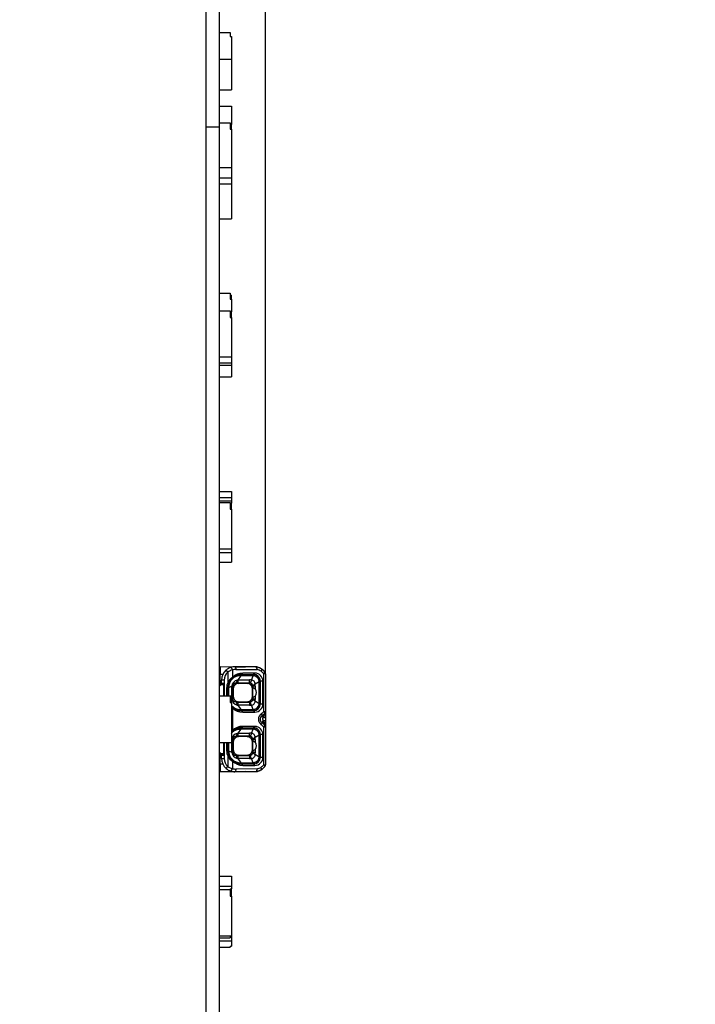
# Model space of a CAD drawing. Header units: millimetres. Extents: x 7 to 819, y 6 to 587.
# Tile 11 of 14: x 606 to 656, y 301 to 375. Entities that reach past the tile are written whole.
import ezdxf
from ezdxf.enums import TextEntityAlignment as Align

# ---------------------------------------------------------------- set-up
doc = ezdxf.new("R2010")
doc.units = ezdxf.units.MM
doc.layers.add('Default', color=7, linetype='Continuous')
doc.layers.add('RDLED_400MM_4000', color=7, linetype='Continuous')
doc.styles.add('SEACAD_Arial', font='arial.ttf')
doc.dimstyles.new('ISO', dxfattribs={"dimtxt": 7, "dimasz": 7, "dimexe": 3.5, "dimexo": 0, "dimgap": 1.75, "dimtad": 1, "dimtxsty": 'SEACAD_Arial', "dimblk1": '_SE_FILLED', "dimblk2": '_SE_FILLED', "dimsah": 1, "dimcen": 3.5, "dimadec": 0, "dimazin": 0, "dimtfac": 0.5, "dimtdec": 3, "dimtmove": 0, "dimatfit": 3, "dimfxl": 1, "dimarcsym": 0})

# ---------------------------------------------------------------- blocks, each defined once
blk = doc.blocks.new('SE2')
at = {"layer": 'RDLED_400MM_4000', "color": 7, "linetype": 'Continuous'}
for p, q in [((619.779, 366.488), (619.779, 517.047)), ((620.779, 366.488), (620.779, 517.047)), ((620.779, 373.572), (621.579, 373.572)), ((621.579, 373.572), (621.579, 373.288)), ((621.579, 373.288), (621.679, 373.288)), ((621.679, 373.288), (621.679, 371.584)), ((620.779, 371.584), (621.679, 371.584)), ((621.679, 371.584), (621.679, 369.279)), ((620.779, 369.279), (621.679, 369.279)), ((620.779, 368.04), (621.679, 368.04)), ((621.679, 368.04), (621.679, 366.707)), ((619.779, 366.488), (620.779, 366.488)), ((619.779, 277.606), (619.779, 366.488)), ((620.779, 366.803), (621.579, 366.803)), ((620.779, 277.606), (620.779, 366.488)), ((621.579, 366.803), (621.579, 366.322)), ((621.579, 366.707), (621.679, 366.707)), ((621.579, 366.667), (621.679, 366.667)), ((621.679, 366.707), (621.679, 366.667)), ((621.679, 366.322), (621.679, 366.667)), ((621.579, 366.322), (621.679, 366.322)), ((621.679, 366.322), (621.679, 363.437)), ((620.779, 363.437), (621.679, 363.437)), ((621.679, 363.437), (621.679, 362.671)), ((620.779, 362.671), (621.679, 362.671)), ((620.779, 362.216), (621.679, 362.216)), ((621.679, 362.671), (621.679, 362.216)), ((621.679, 362.216), (621.679, 359.596)), ((620.779, 359.596), (621.679, 359.596)), ((620.779, 354.029), (621.579, 354.029)), ((621.579, 354.029), (621.579, 353.556)), ((621.579, 353.867), (621.679, 353.867)), ((621.579, 353.556), (621.679, 353.556)), ((621.679, 353.556), (621.679, 353.867)), ((621.679, 353.556), (621.679, 352.611)), ((620.779, 352.688), (621.579, 352.688)), ((621.579, 352.688), (621.579, 352.193)), ((621.579, 352.611), (621.679, 352.611)), ((621.679, 352.193), (621.679, 352.611)), ((621.579, 352.193), (621.679, 352.193)), ((621.679, 352.193), (621.679, 349.229)), ((620.779, 349.229), (621.679, 349.229)), ((620.779, 348.801), (621.679, 348.801)), ((621.679, 349.229), (621.679, 348.801)), ((621.679, 348.801), (621.679, 348.618)), ((620.779, 348.618), (621.679, 348.618)), ((621.679, 348.618), (621.679, 347.73)), ((620.779, 347.73), (621.679, 347.73)), ((620.779, 339.145), (621.679, 339.145)), ((621.679, 339.145), (621.679, 338.685)), ((620.779, 338.685), (621.679, 338.685)), ((620.779, 338.44), (621.679, 338.44)), ((621.679, 338.685), (621.679, 338.44)), ((621.679, 338.44), (621.679, 338.266)), ((620.779, 338.312), (621.579, 338.312)), ((621.579, 338.312), (621.579, 337.814)), ((621.579, 338.266), (621.679, 338.266)), ((621.579, 337.814), (621.679, 337.814)), ((621.679, 337.814), (621.679, 338.266)), ((621.679, 337.814), (621.679, 334.827)), ((620.779, 334.827), (621.679, 334.827)), ((621.679, 334.827), (621.679, 334.568)), ((620.779, 334.568), (621.679, 334.568)), ((621.679, 334.568), (621.679, 333.831)), ((620.779, 333.831), (621.679, 333.831)), ((620.829, 325.997), (620.829, 325.397)), ((620.829, 325.997), (621.937, 325.987)), ((621.615, 325.936), (621.622, 325.938)), ((621.937, 325.987), (622.735, 325.98)), ((623.535, 325.973), (621.937, 325.987)), ((623.535, 325.973), (622.735, 325.98)), ((620.779, 325.247), (620.829, 325.247)), ((620.779, 325.172), (620.829, 325.172)), ((620.829, 325.247), (620.816, 325.247)), ((620.816, 325.247), (620.819, 325.247)), ((620.829, 324.752), (620.829, 325.397)), ((621.016, 325.395), (620.829, 325.397)), ((621.404, 325.591), (621.272, 325.742)), ((621.404, 325.591), (621.404, 324.837)), ((621.747, 325.189), (621.714, 325.117)), ((621.746, 325.746), (621.746, 325.19)), ((622.004, 325.787), (623.602, 325.773)), ((622.366, 325.31), (622.141, 324.997)), ((622.526, 325.51), (622.429, 325.41)), ((622.429, 325.41), (623.328, 325.407)), ((622.429, 325.398), (622.429, 325.41)), ((622.429, 325.398), (622.429, 325.313)), ((622.429, 325.398), (623.295, 325.398)), ((623.295, 325.313), (622.429, 325.313)), ((623.43, 325.507), (622.527, 325.51)), ((623.166, 324.99), (623.295, 325.313)), ((623.295, 325.313), (623.295, 325.398)), ((623.329, 325.398), (623.295, 325.398)), ((623.328, 325.407), (623.43, 325.507)), ((623.329, 325.398), (623.329, 325.407)), ((624.097, 322.631), (624.097, 325.462)), ((624.229, 325.462), (624.097, 325.462)), ((624.184, 325.587), (624.184, 325.587)), ((624.229, 325.462), (624.229, 322.631)), ((620.779, 324.522), (620.879, 324.622)), ((620.829, 324.752), (620.829, 324.572)), ((620.829, 324.752), (620.929, 324.75)), ((620.879, 324.622), (620.929, 324.672)), ((621.079, 324.622), (620.879, 324.622)), ((621.129, 324.987), (620.929, 324.987)), ((620.929, 324.75), (620.929, 324.987)), ((620.929, 324.75), (621.104, 324.747)), ((620.929, 324.672), (621.079, 324.672)), ((621.079, 324.672), (620.929, 324.672)), ((621.079, 324.622), (621.079, 324.672)), ((621.079, 324.622), (621.079, 323.797)), ((621.104, 323.797), (621.104, 324.747)), ((621.129, 324.987), (621.129, 323.797)), ((621.413, 324.397), (621.313, 324.397)), ((621.313, 324.397), (621.313, 323.797)), ((621.496, 324.798), (621.404, 324.838)), ((621.428, 324.397), (621.413, 324.397)), ((621.413, 324.397), (621.413, 323.797)), ((621.428, 324.424), (621.428, 324.397)), ((621.428, 323.797), (621.428, 324.397)), ((621.691, 324.528), (621.462, 324.413)), ((621.462, 324.413), (621.462, 324.397)), ((621.462, 324.397), (621.462, 323.797)), ((621.691, 323.566), (621.691, 324.528)), ((621.812, 324.341), (621.783, 324.541)), ((621.783, 323.556), (621.783, 324.541)), ((622.141, 324.764), (622.029, 324.765)), ((622.029, 324.765), (622.21, 324.739)), ((622.141, 324.997), (622.096, 324.982)), ((622.141, 324.997), (622.141, 324.764)), ((622.141, 324.997), (623.027, 324.997)), ((623.027, 324.764), (622.141, 324.764)), ((622.848, 324.739), (622.21, 324.739)), ((622.848, 324.739), (623.027, 324.764)), ((623.027, 324.764), (623.027, 324.997)), ((623.272, 324.526), (623.246, 324.341)), ((623.272, 324.4), (623.272, 324.526)), ((623.465, 324.526), (623.272, 324.526)), ((623.759, 324.856), (623.457, 324.677)), ((623.465, 324.526), (623.465, 324.293)), ((623.83, 324.856), (623.759, 324.856)), ((623.759, 323.238), (623.759, 324.856)), ((623.83, 324.897), (623.837, 324.897)), ((623.83, 324.856), (623.83, 323.238)), ((624.039, 324.898), (623.837, 324.897)), ((623.837, 323.197), (623.837, 324.897)), ((624.039, 323.198), (624.039, 324.898)), ((620.779, 323.797), (621.579, 323.797)), ((621.579, 323.797), (621.579, 323.297)), ((621.579, 323.797), (621.679, 323.797)), ((621.679, 323.297), (621.679, 323.797)), ((621.783, 323.556), (621.812, 323.753)), ((621.812, 324.341), (621.812, 323.753)), ((623.246, 323.753), (623.246, 324.341)), ((623.246, 323.753), (623.272, 323.568)), ((623.272, 323.568), (623.272, 323.694)), ((623.465, 323.801), (623.465, 323.568)), ((621.579, 323.297), (621.679, 323.297)), ((621.679, 323.572), (621.691, 323.566)), ((621.679, 323.297), (621.679, 320.297)), ((621.743, 322.9), (621.71, 322.973)), ((621.746, 322.902), (621.746, 321.19)), ((622.21, 323.355), (622.029, 323.329)), ((622.096, 323.111), (622.141, 323.096)), ((622.141, 323.329), (623.027, 323.329)), ((622.141, 323.329), (622.141, 323.096)), ((623.028, 323.096), (622.141, 323.096)), ((622.141, 323.096), (622.366, 322.784)), ((622.21, 323.355), (622.848, 323.355)), ((623.027, 323.329), (622.848, 323.355)), ((623.053, 323.329), (623.027, 323.328)), ((623.295, 322.78), (623.166, 323.103)), ((623.272, 323.568), (623.465, 323.568)), ((623.457, 323.417), (623.759, 323.238)), ((623.759, 323.238), (623.83, 323.238)), ((623.83, 323.197), (623.837, 323.197)), ((623.837, 323.197), (624.039, 323.198)), ((622.429, 322.696), (622.325, 322.701)), ((622.429, 322.78), (623.295, 322.78)), ((622.429, 322.696), (622.429, 322.684)), ((622.429, 322.696), (623.295, 322.696)), ((623.328, 322.687), (622.429, 322.684)), ((622.429, 322.684), (622.525, 322.584)), ((622.525, 322.584), (623.429, 322.587)), ((623.295, 322.696), (623.295, 322.78)), ((623.295, 322.696), (623.329, 322.695)), ((623.329, 322.695), (623.329, 322.687)), ((623.429, 322.587), (623.328, 322.687)), ((623.956, 322.293), (624.049, 322.159)), ((624.097, 322.631), (624.229, 322.631)), ((624.229, 322.631), (624.229, 322.624)), ((624.229, 322.615), (624.229, 322.369)), ((624.229, 322.359), (624.229, 321.915)), ((622.526, 321.51), (622.429, 321.41)), ((622.429, 321.398), (622.429, 321.41)), ((622.429, 321.41), (623.328, 321.407)), ((622.429, 321.398), (622.429, 321.313)), ((622.429, 321.398), (623.295, 321.398)), ((623.43, 321.507), (622.527, 321.51)), ((623.329, 321.398), (623.295, 321.398)), ((623.295, 321.313), (623.295, 321.398)), ((623.328, 321.407), (623.43, 321.507)), ((623.329, 321.398), (623.329, 321.407)), ((624.049, 321.935), (623.956, 321.8)), ((624.03, 322.018), (624.028, 322.035)), ((624.097, 318.631), (624.097, 321.462)), ((624.229, 321.462), (624.097, 321.462)), ((624.229, 321.905), (624.229, 321.473)), ((624.229, 321.462), (624.229, 318.631)), ((621.747, 321.188), (621.714, 321.117)), ((622.141, 320.764), (622.029, 320.765)), ((622.029, 320.765), (622.21, 320.739)), ((622.141, 320.997), (622.096, 320.982)), ((622.366, 321.31), (622.141, 320.997)), ((622.141, 320.997), (622.141, 320.764)), ((622.141, 320.997), (623.027, 320.997)), ((623.027, 320.764), (622.141, 320.764)), ((622.848, 320.739), (622.21, 320.739)), ((623.295, 321.313), (622.429, 321.313)), ((622.848, 320.739), (623.027, 320.764)), ((623.027, 320.764), (623.027, 320.997)), ((623.053, 320.761), (623.027, 320.762)), ((623.166, 320.99), (623.295, 321.313)), ((623.759, 320.856), (623.457, 320.677)), ((623.83, 320.856), (623.759, 320.856)), ((623.759, 319.238), (623.759, 320.856)), ((623.83, 320.897), (623.837, 320.897)), ((623.83, 320.856), (623.83, 319.238)), ((624.039, 320.898), (623.837, 320.897)), ((623.837, 319.197), (623.837, 320.897)), ((624.039, 319.198), (624.039, 320.898)), ((620.779, 320.297), (621.679, 320.297)), ((621.079, 320.297), (621.079, 319.472)), ((621.104, 319.347), (621.104, 320.297)), ((621.129, 320.297), (621.129, 319.106)), ((621.313, 320.297), (621.313, 319.697)), ((621.413, 320.297), (621.413, 319.697)), ((621.428, 319.697), (621.428, 320.297)), ((621.462, 320.297), (621.462, 319.697)), ((621.691, 320.528), (621.679, 320.522)), ((621.691, 319.566), (621.691, 320.528)), ((621.812, 320.341), (621.783, 320.541)), ((621.783, 319.556), (621.783, 320.541)), ((621.812, 320.341), (621.812, 319.753)), ((623.272, 320.526), (623.246, 320.341)), ((623.246, 319.753), (623.246, 320.341)), ((623.272, 320.4), (623.272, 320.526)), ((623.465, 320.526), (623.272, 320.526)), ((623.465, 320.526), (623.465, 320.293)), ((620.879, 319.472), (620.779, 319.572)), ((620.829, 319.522), (620.829, 319.342)), ((620.829, 319.342), (620.929, 319.344)), ((620.829, 318.697), (620.829, 319.342)), ((620.929, 319.422), (620.879, 319.472)), ((620.879, 319.472), (621.079, 319.472)), ((621.079, 319.422), (620.929, 319.422)), ((620.929, 319.344), (621.104, 319.347)), ((620.929, 319.106), (620.929, 319.344)), ((621.079, 319.422), (621.079, 319.472)), ((621.313, 319.697), (621.413, 319.697)), ((621.404, 319.256), (621.496, 319.296)), ((621.404, 319.256), (621.404, 318.502)), ((621.413, 319.697), (621.428, 319.697)), ((621.428, 319.697), (621.428, 319.669)), ((621.428, 319.697), (621.461, 319.697)), ((621.462, 319.697), (621.462, 319.68)), ((621.462, 319.68), (621.691, 319.566)), ((621.783, 319.556), (621.812, 319.753)), ((622.21, 319.355), (622.029, 319.329)), ((622.141, 319.329), (622.141, 319.096)), ((622.141, 319.329), (623.027, 319.329)), ((622.21, 319.355), (622.848, 319.355)), ((623.027, 319.329), (622.848, 319.355)), ((623.053, 319.329), (623.027, 319.328)), ((623.246, 319.753), (623.272, 319.568)), ((623.272, 319.568), (623.272, 319.694)), ((623.272, 319.568), (623.465, 319.568)), ((623.457, 319.417), (623.759, 319.238)), ((623.465, 319.801), (623.465, 319.568)), ((623.759, 319.238), (623.83, 319.238)), ((623.83, 319.197), (623.837, 319.197)), ((623.837, 319.197), (624.039, 319.198)), ((620.829, 318.922), (620.779, 318.922)), ((620.829, 318.847), (620.779, 318.847)), ((620.819, 318.847), (620.816, 318.847)), ((620.829, 318.697), (621.016, 318.698)), ((620.829, 318.697), (620.829, 318.097)), ((620.929, 319.106), (621.129, 319.106)), ((621.272, 318.352), (621.404, 318.503)), ((621.715, 318.977), (621.748, 318.906)), ((621.746, 318.904), (621.746, 318.347)), ((622.141, 319.096), (622.096, 319.111)), ((623.027, 319.096), (622.141, 319.096)), ((622.141, 319.096), (622.366, 318.784)), ((622.429, 318.696), (622.325, 318.701)), ((622.429, 318.78), (623.295, 318.78)), ((622.429, 318.696), (622.429, 318.684)), ((622.429, 318.696), (623.295, 318.696)), ((623.328, 318.687), (622.429, 318.684)), ((622.429, 318.684), (622.525, 318.584)), ((622.525, 318.584), (623.429, 318.587)), ((623.295, 318.78), (623.166, 319.103)), ((623.295, 318.696), (623.295, 318.78)), ((623.295, 318.696), (623.329, 318.695)), ((623.329, 318.695), (623.329, 318.687)), ((623.429, 318.587), (623.328, 318.687)), ((624.097, 318.631), (624.229, 318.631)), ((624.184, 318.506), (624.184, 318.506)), ((621.937, 318.106), (620.829, 318.097)), ((621.937, 318.106), (623.535, 318.12)), ((622.735, 318.113), (621.937, 318.106)), ((623.602, 318.32), (622.004, 318.306)), ((622.735, 318.113), (623.535, 318.12)), ((620.779, 310.262), (621.679, 310.262)), ((621.679, 310.262), (621.679, 309.525)), ((620.779, 309.525), (621.679, 309.525)), ((620.779, 309.267), (621.579, 309.267)), ((621.579, 309.313), (621.579, 309.267)), ((621.579, 309.313), (621.679, 309.313)), ((621.579, 309.267), (621.579, 308.769)), ((621.679, 309.525), (621.679, 309.313)), ((621.679, 308.769), (621.679, 309.313)), ((621.579, 308.769), (621.679, 308.769)), ((621.679, 308.769), (621.679, 305.782)), ((620.779, 305.782), (621.679, 305.782)), ((620.779, 305.654), (621.579, 305.654)), ((620.779, 305.409), (621.679, 305.409)), ((621.579, 305.773), (621.579, 305.654)), ((621.579, 305.773), (621.679, 305.773)), ((621.679, 305.782), (621.679, 305.773)), ((621.679, 305.773), (621.679, 305.409)), ((621.679, 305.409), (621.679, 305.03)), ((620.779, 304.948), (621.579, 304.948)), ((621.579, 305.03), (621.579, 304.948)), ((621.579, 305.03), (621.679, 305.03))]:
    blk.add_line(p, q, dxfattribs=at)
for centre, radius, start, end in [((621.945, 324.949), 1.038, 107.68175, 130.42491), ((621.929, 324.988), 0.999, 89.499, 108.32761), ((623.378, 325.182), 0.806, 77.54395, 78.75686), ((623.534, 325.773), 0.2, 76.84624, 89.50086), ((623.378, 325.182), 0.806, 73.83818, 75.92261), ((623.329, 324.897), 1.1, 76.08613, 76.84675), ((623.337, 324.908), 1.083, 56.06479, 76.71317), ((623.485, 325.608), 0.373, 71.54637, 74.00961), ((623.468, 325.488), 0.493, 72.05335, 75.92448), ((623.328, 324.896), 1.101, 63.49832, 75.88376), ((623.329, 324.897), 1.1, 61.70115, 63.61172), ((623.729, 325.703), 0.2, 54.88012, 63.6124), ((623.729, 325.703), 0.2, 59.41964, 63.61227), ((623.33, 324.896), 1.1, 45.47508, 62.951), ((620.7, 324.997), 0.249, 58.83628, 71.52665), ((621.929, 324.987), 1, 131.01443, 180), ((621.929, 324.987), 0.8, 131.0004, 180), ((622.015, 324.701), 1.08, 104.46854, 124.49885), ((622.372, 324.24), 1.137, 123.35868, 148.30728), ((622.43, 324.396), 1.002, 96.01876, 178.40753), ((622.344, 324.428), 0.882, 88.55972, 180.94589), ((622.407, 324.41), 0.99, 134.44931, 156.96736), ((622.424, 324.4), 1.009, 89.71822, 134.72416), ((622.509, 324.439), 1.07, 89.0784, 135.47122), ((622.434, 324.383), 1.016, 111.47077, 117.7673), ((622.434, 324.383), 1.016, 97.41109, 102.89911), ((622.429, 324.404), 0.994, 89.99851, 96.01532), ((622.429, 324.718), 0.595, 90.00257, 96.03736), ((623.194, 324.402), 0.916, 77.02119, 83.68492), ((623.326, 324.896), 0.511, 0.04705, 89.7522), ((623.329, 324.897), 0.501, 359.96398, 90.03506), ((623.292, 324.851), 0.457, 18.66119, 76.31114), ((623.424, 324.892), 0.616, 0.55018, 89.49182), ((623.395, 324.896), 0.902, 56.36857, 76.75479), ((623.398, 324.895), 0.901, 39.03471, 56.49719), ((623.34, 324.905), 1.084, 38.79599, 56.32509), ((623.325, 324.893), 1.105, 38.96356, 39.25122), ((624.029, 325.462), 0.2, 0, 38.94131), ((623.444, 324.504), 1.238, 50.69166, 50.81896), ((622.429, 324.397), 1.116, 156.73513, 179.99999), ((622.429, 324.397), 1.016, 156.73618, 179.99999), ((621.445, 323.13), 1.267, 89.23917, 90.76194), ((622.25, 324.438), 0.566, 105.76013, 170.84991), ((623.026, 323.657), 1.34, 83.98203, 89.92038), ((623.031, 324.553), 0.211, 83.85134, 90.85711), ((623.025, 324.517), 0.248, 8.37751, 83.56437), ((623.163, 324.696), 0.294, 356.22779, 89.48035), ((623.093, 324.529), 0.179, 358.81808, 7.62049), ((622.187, 324.526), 1.278, 359.96844, 6.76224), ((622.89, 324.721), 0.88, 8.80521, 18.30138), ((635.752, 324.852), 11.922, 179.78619, 179.98307), ((622.344, 323.666), 0.883, 220.80725, 271.42158), ((622.469, 323.717), 1.061, 221.53855, 224.41797), ((622.449, 323.917), 1.236, 231.37239, 235.22606), ((622.429, 323.697), 1.001, 221.35802, 263.99444), ((622.25, 323.656), 0.566, 189.17638, 254.20191), ((621.612, 322.398), 1.17, 81.59788, 86.12931), ((622.428, 323.711), 1.028, 225.83383, 270.04532), ((622.506, 323.657), 1.072, 224.75776, 271.06155), ((626.209, 323.214), 3.184, 177.94087, 182.13371), ((623.021, 324.441), 1.345, 270.26004, 276.16991), ((623.024, 323.577), 0.249, 276.62877, 351.53502), ((623.162, 323.398), 0.295, 270.72181, 3.56179), ((623.075, 323.564), 0.197, 353.02469, 1.00115), ((623.327, 323.197), 0.51, 270.189, 0.01896), ((623.329, 323.196), 0.501, 269.96323, 351.04298), ((623.292, 323.242), 0.457, 283.68938, 341.33863), ((623.427, 323.199), 0.613, 270.18941, 359.8589), ((622.089, 323.573), 1.377, 353.48104, 359.78907), ((622.892, 323.372), 0.878, 341.68371, 351.20269), ((623.329, 323.196), 0.501, 351.04298, 0.03812), ((635.765, 323.241), 11.935, 180.0169, 180.21343), ((622.436, 323.517), 0.736, 264.54171, 269.41768), ((662.307, 322.751), 39.879, 179.95737, 180.07899), ((623.192, 323.705), 0.93, 276.36354, 282.93016), ((624.201, 322.047), 0.503, 125.2986, 234.70158), ((624.127, 322.047), 0.3, 124.7724, 235.22784), ((623.397, 323.197), 0.901, 304.77516, 321.05074), ((623.34, 323.189), 1.084, 304.87336, 321.35757), ((624.029, 322.631), 0.2, 321.05955, 359.99984), ((626.931, 322.047), 2.708, 177.03853, 182.96439), ((617.136, 322.385), 7.093, 358.3433, 359.86111), ((622.43, 320.396), 1.002, 96.01876, 138.62015), ((622.424, 320.4), 1.009, 89.71822, 134.72416), ((622.509, 320.439), 1.07, 89.07781, 135.47658), ((622.434, 320.383), 1.016, 97.41109, 102.89911), ((622.429, 320.404), 0.994, 89.99753, 96.01572), ((623.326, 320.896), 0.511, 0.04705, 89.7522), ((623.329, 320.897), 0.501, 359.96398, 90.03506), ((623.424, 320.892), 0.616, 0.55018, 89.49182), ((623.34, 320.904), 1.084, 38.80644, 55.12738), ((624.792, 322.152), 0.774, 189.97433, 196.31522), ((630.813, 324.438), 7.212, 200.30892, 202.21338), ((620.6, 320.265), 3.821, 20.25839, 22.2416), ((624.053, 321.474), 0.175, 1.63501, 42.54529), ((624.029, 321.462), 0.2, 359.99892, 38.94142), ((611.256, 321.636), 12.973, 0.16158, 1.22434), ((622.372, 320.239), 1.138, 123.37143, 127.58576), ((622.407, 320.41), 0.99, 134.44929, 137.40894), ((622.25, 320.438), 0.566, 105.76013, 170.84991), ((622.434, 320.383), 1.016, 111.47077, 117.7673), ((622.429, 320.718), 0.595, 90.00257, 96.03736), ((623.026, 319.657), 1.34, 83.98203, 89.92038), ((623.028, 320.518), 0.245, 8.17422, 84.09473), ((623.16, 320.693), 0.297, 356.81004, 88.8981), ((623.194, 320.402), 0.916, 77.02119, 83.68492), ((622.187, 320.526), 1.278, 359.96844, 6.76224), ((622.873, 320.717), 0.898, 8.90039, 18.20621), ((635.752, 320.852), 11.922, 179.78619, 179.98307), ((623.093, 320.529), 0.179, 358.81808, 7.62049), ((622.429, 319.697), 1.116, 180, 203.27413), ((622.381, 319.864), 1.151, 211.91506, 236.55705), ((622.429, 319.697), 1.016, 179.99999, 203.25545), ((622.429, 319.697), 1.001, 181.59363, 263.99444), ((622.344, 319.666), 0.883, 179.06962, 271.42158), ((622.39, 319.673), 0.97, 202.87179, 225.88441), ((622.25, 319.656), 0.566, 189.17638, 254.20191), ((621.621, 318.458), 1.11, 81.5242, 86.35809), ((1098.183, 319.273), 475.156, 179.9933, 180.02134), ((623.026, 319.575), 0.246, 276.30313, 352.00888), ((623.164, 319.397), 0.294, 270.49416, 3.78945), ((623.167, 319.564), 0.105, 347.42492, 2.36007), ((623.327, 319.197), 0.51, 270.189, 0.01896), ((623.427, 319.199), 0.613, 270.18941, 359.8589), ((622.089, 319.573), 1.377, 353.48104, 359.78907), ((622.886, 319.373), 0.884, 341.71954, 351.16686), ((623.329, 319.196), 0.501, 351.04298, 0.03812), ((635.765, 319.241), 11.935, 180.0169, 180.21343), ((620.699, 319.097), 0.25, 288.49308, 301.14398), ((621.929, 319.106), 1, 180, 228.9849), ((621.929, 319.106), 0.8, 180, 229.01732), ((622.016, 319.393), 1.08, 235.5119, 255.52074), ((622.424, 319.691), 1.007, 225.18757, 270.26028), ((622.524, 319.69), 1.105, 225.29473, 270.05231), ((622.436, 319.517), 0.736, 264.54171, 269.41768), ((662.307, 318.751), 39.879, 179.95737, 180.07899), ((623.028, 320.379), 1.283, 269.96534, 276.16607), ((623.192, 319.705), 0.93, 276.36354, 282.93016), ((623.329, 319.196), 0.501, 269.96323, 351.04298), ((623.396, 319.198), 0.901, 283.23705, 303.63797), ((623.397, 319.199), 0.901, 303.52192, 320.96445), ((623.34, 319.189), 1.084, 303.6851, 321.36655), ((623.327, 319.21), 1.11, 314.75515, 320.66246), ((624.029, 318.631), 0.2, 321.05663, 359.99995), ((621.929, 319.106), 1, 228.98462, 251.6889), ((621.929, 319.108), 1.002, 251.70472, 270.48252), ((623.534, 318.32), 0.2, 270.4957, 283.15181), ((623.337, 319.186), 1.083, 283.28777, 303.9418), ((623.468, 318.606), 0.493, 284.07552, 287.94665), ((623.485, 318.486), 0.373, 285.9904, 288.45365), ((623.328, 319.198), 1.102, 284.10896, 296.44089), ((623.729, 318.39), 0.2, 296.38765, 305.08068), ((623.33, 319.198), 1.1, 297.049, 314.52492), ((623.254, 319.29), 1.218, 299.33804, 313.37727)]:
    blk.add_arc(centre, radius, start, end, dxfattribs=at)
for centre, major_axis, ratio, start_param, end_param in [((623.534, 325.773), (-0.002, -0.2), 0.342009, 1.573781, 3.141698), ((621.997, 324.887), (0, -0.9), 0.939686, 3.13353, 3.443672), ((623.318, 324.047), (0, -0.525), 0.116839, 3.975219, 5.449559), ((622.807, 324.047), (-0.746, 0), 0.704087, 2.653791, 3.629395), ((622.14, 323.308), (-1.073, 0), 0.019996, 4.711191, 4.815698), ((623.43, 320.85), (0, 0.938), 0.939693, 5.423914, 5.706289), ((623.318, 320.047), (0, -0.525), 0.116839, 3.975219, 5.449559), ((622.807, 320.047), (-0.746, 0), 0.704087, 2.653791, 3.629395), ((622.14, 319.308), (-1.073, 0), 0.019996, 4.711191, 4.815685), ((621.677, 318.347), (0.063, 0.19), 0.326508, 3.141375, 4.819777), ((621.997, 319.208), (-0.002, 0.902), 0.939653, 2.838139, 3.147658), ((623.534, 318.32), (-0.002, 0.2), 0.342009, 3.141537, 4.709393)]:
    blk.add_ellipse(centre, major_axis=major_axis, ratio=ratio, start_param=start_param, end_param=end_param, dxfattribs=at)
for points, degree, knots in [([(621.627, 325.937), (621.644, 325.933), (621.666, 325.913), (621.709, 325.846), (621.731, 325.797), (621.746, 325.746)], 3, [0.0506781, 0.0506781, 0.0506781, 0.0506781, 0.5, 0.5, 1, 1, 1, 1]), ([(621.937, 325.987), (621.955, 325.987), (621.973, 325.965), (621.998, 325.891), (622.004, 325.839), (622.004, 325.787)], 3, [0, 0, 0, 0, 0.5, 0.5, 1, 1, 1, 1]), ([(623.602, 325.773), (623.61, 325.822), (623.612, 325.871), (623.603, 325.942), (623.592, 325.965), (623.579, 325.968)], 3, [0, 0, 0, 0, 0.5, 0.5, 1, 1, 1, 1]), ([(624.186, 325.584), (624.188, 325.575), (624.183, 325.56), (624.154, 325.519), (624.128, 325.491), (624.097, 325.462)], 3, [0.0825104, 0.0825104, 0.0825104, 0.0825104, 0.5, 0.5, 1, 1, 1, 1]), ([(624.184, 325.585), (624.184, 325.586), (624.179, 325.592), (624.169, 325.605), (624.152, 325.625), (624.132, 325.647), (624.117, 325.662), (624.108, 325.671)], 3, [0.4683565, 0.4683565, 0.4683565, 0.4683565, 0.4713269, 0.5962851, 0.7127364, 0.8468624, 1, 1, 1, 1]), ([(622.029, 324.763), (622.009, 324.762), (621.973, 324.76), (621.92, 324.747), (621.876, 324.726), (621.841, 324.697), (621.814, 324.662), (621.796, 324.623), (621.787, 324.581), (621.786, 324.555), (621.784, 324.541)], 3, [0, 0, 0, 0, 0.192334, 0.35505, 0.490491, 0.603021, 0.700274, 0.792315, 0.88945, 1, 1, 1, 1]), ([(622.21, 324.739), (622.046, 324.739), (621.929, 324.622), (621.812, 324.507), (621.812, 324.341)], 2, [0, 0, 0, 0.5, 0.5, 1, 1, 1]), ([(622.096, 324.982), (622.086, 324.916), (622.076, 324.861), (622.053, 324.787), (622.041, 324.767), (622.029, 324.763)], 3, [0, 0, 0, 0, 0.5, 0.5, 1, 1, 1, 1]), ([(623.246, 324.341), (623.246, 324.504), (623.129, 324.622), (623.014, 324.739), (622.848, 324.739)], 2, [0, 0, 0, 0.5, 0.5, 1, 1, 1]), ([(623.272, 324.4), (623.274, 324.416), (623.287, 324.42), (623.31, 324.414), (623.332, 324.408), (623.364, 324.392), (623.401, 324.361), (623.422, 324.343), (623.444, 324.321), (623.465, 324.293)], 3, [0, 0, 0, 0, 0.403289, 0.403289, 0.403289, 0.788682, 0.788682, 0.788682, 1, 1, 1, 1]), ([(621.812, 323.753), (621.812, 323.589), (621.928, 323.472), (622.044, 323.355), (622.21, 323.355)], 2, [0, 0, 0, 0.5, 0.5, 1, 1, 1]), ([(622.848, 323.355), (623.011, 323.355), (623.129, 323.471), (623.246, 323.587), (623.246, 323.753)], 2, [0, 0, 0, 0.5, 0.5, 1, 1, 1]), ([(623.465, 323.801), (623.437, 323.763), (623.407, 323.736), (623.381, 323.717), (623.349, 323.694), (623.322, 323.682), (623.303, 323.678), (623.284, 323.674), (623.274, 323.679), (623.272, 323.694)], 3, [0, 0, 0, 0, 0.281931, 0.281931, 0.281931, 0.634991, 0.634991, 0.634991, 1, 1, 1, 1]), ([(622.029, 323.329), (621.96, 323.327), (621.895, 323.348), (621.805, 323.429), (621.781, 323.49), (621.783, 323.556)], 3, [0, 0, 0, 0, 0.5, 0.5, 1, 1, 1, 1]), ([(622.029, 323.329), (622.041, 323.327), (622.053, 323.307), (622.076, 323.232), (622.086, 323.178), (622.096, 323.111)], 3, [0, 0, 0, 0, 0.5, 0.5, 1, 1, 1, 1]), ([(624.028, 322.035), (624.028, 322.046), (624.028, 322.069), (624.034, 322.101), (624.042, 322.13), (624.047, 322.149), (624.049, 322.159)], 3, [0, 0, 0, 0, 0.270491, 0.531384, 0.770064, 1, 1, 1, 1]), ([(624.049, 322.159), (624.059, 322.183), (624.078, 322.233), (624.105, 322.306), (624.132, 322.371), (624.155, 322.427), (624.169, 322.467), (624.176, 322.487), (624.179, 322.494)], 3, [0, 0, 0, 0, 0.1806224, 0.3638665, 0.5498486, 0.69593, 0.8165564, 0.9159554, 0.9159554, 0.9159554, 0.9159554]), ([(624.097, 322.631), (624.128, 322.603), (624.154, 322.575), (624.182, 322.533), (624.188, 322.519), (624.186, 322.51)], 3, [0, 0, 0, 0, 0.5, 0.5, 0.915325, 0.915325, 0.915325, 0.915325]), ([(624.186, 321.584), (624.188, 321.575), (624.182, 321.56), (624.154, 321.519), (624.128, 321.491), (624.097, 321.462)], 3, [0.0846665, 0.0846665, 0.0846665, 0.0846665, 0.5, 0.5, 1, 1, 1, 1]), ([(621.675, 321.005), (621.698, 321.032), (621.753, 321.089), (621.852, 321.167), (621.972, 321.234), (622.105, 321.283), (622.239, 321.308), (622.328, 321.311), (622.366, 321.31)], 3, [0.4482376, 0.4482376, 0.4482376, 0.4482376, 0.5205174, 0.6155422, 0.7103454, 0.8085802, 0.9163575, 1, 1, 1, 1]), ([(622.029, 320.763), (622.009, 320.762), (621.973, 320.76), (621.92, 320.747), (621.876, 320.726), (621.841, 320.697), (621.814, 320.662), (621.796, 320.623), (621.787, 320.581), (621.786, 320.555), (621.784, 320.541)], 3, [0, 0, 0, 0, 0.192334, 0.35505, 0.490491, 0.603021, 0.700274, 0.792315, 0.88945, 1, 1, 1, 1]), ([(622.21, 320.739), (622.046, 320.739), (621.929, 320.622), (621.812, 320.507), (621.812, 320.341)], 2, [0, 0, 0, 0.5, 0.5, 1, 1, 1]), ([(622.096, 320.982), (622.086, 320.916), (622.076, 320.861), (622.053, 320.787), (622.041, 320.767), (622.029, 320.763)], 3, [0, 0, 0, 0, 0.5, 0.5, 1, 1, 1, 1]), ([(623.246, 320.341), (623.246, 320.504), (623.129, 320.622), (623.014, 320.739), (622.848, 320.739)], 2, [0, 0, 0, 0.5, 0.5, 1, 1, 1]), ([(623.4, 321.295), (623.407, 321.294), (623.431, 321.288), (623.471, 321.274), (623.519, 321.251), (623.564, 321.222), (623.606, 321.188), (623.643, 321.149), (623.675, 321.106), (623.701, 321.059), (623.717, 321.022), (623.724, 321.001), (623.725, 320.997)], 3, [0, 0, 0, 0, 0.044601, 0.159744, 0.275231, 0.391538, 0.508382, 0.625276, 0.741722, 0.857418, 0.972849, 1, 1, 1, 1]), ([(623.272, 320.4), (623.274, 320.416), (623.287, 320.42), (623.31, 320.414), (623.332, 320.408), (623.364, 320.392), (623.401, 320.361), (623.422, 320.343), (623.444, 320.321), (623.465, 320.293)], 3, [0, 0, 0, 0, 0.403289, 0.403289, 0.403289, 0.788682, 0.788682, 0.788682, 1, 1, 1, 1]), ([(621.784, 319.556), (621.786, 319.54), (621.786, 319.51), (621.799, 319.462), (621.822, 319.417), (621.856, 319.38), (621.901, 319.354), (621.959, 319.335), (622.003, 319.333), (622.029, 319.33)], 3, [0, 0, 0, 0, 0.12363, 0.232373, 0.336797, 0.450019, 0.572336, 0.753146, 1, 1, 1, 1]), ([(621.812, 319.753), (621.812, 319.589), (621.928, 319.472), (622.044, 319.355), (622.21, 319.355)], 2, [0, 0, 0, 0.5, 0.5, 1, 1, 1]), ([(622.848, 319.355), (623.011, 319.355), (623.129, 319.471), (623.246, 319.587), (623.246, 319.753)], 2, [0, 0, 0, 0.5, 0.5, 1, 1, 1]), ([(623.465, 319.801), (623.437, 319.763), (623.407, 319.736), (623.381, 319.717), (623.349, 319.694), (623.322, 319.682), (623.303, 319.678), (623.284, 319.674), (623.274, 319.679), (623.272, 319.694)], 3, [0, 0, 0, 0, 0.281931, 0.281931, 0.281931, 0.634991, 0.634991, 0.634991, 1, 1, 1, 1]), ([(623.725, 319.096), (623.722, 319.087), (623.713, 319.061), (623.693, 319.019), (623.664, 318.972), (623.629, 318.929), (623.589, 318.891), (623.545, 318.858), (623.495, 318.83), (623.447, 318.81), (623.414, 318.801), (623.4, 318.798)], 3, [0, 0, 0, 0, 0.061837, 0.180717, 0.298983, 0.418464, 0.538841, 0.659437, 0.779765, 0.907824, 1, 1, 1, 1]), ([(624.097, 318.631), (624.128, 318.603), (624.154, 318.575), (624.183, 318.533), (624.188, 318.519), (624.186, 318.51)], 3, [0, 0, 0, 0, 0.5, 0.5, 0.9174578, 0.9174578, 0.9174578, 0.9174578]), ([(624.108, 318.422), (624.121, 318.436), (624.142, 318.459), (624.167, 318.487), (624.179, 318.503), (624.184, 318.509), (624.185, 318.51)], 3, [0, 0, 0, 0, 0.1884508, 0.3628959, 0.4715997, 0.4956196, 0.4956196, 0.4956196, 0.4956196]), ([(622.004, 318.306), (622.004, 318.254), (621.998, 318.202), (621.973, 318.128), (621.955, 318.107), (621.937, 318.106)], 3, [0, 0, 0, 0, 0.5, 0.5, 1, 1, 1, 1]), ([(623.579, 318.126), (623.592, 318.129), (623.603, 318.151), (623.612, 318.222), (623.61, 318.271), (623.602, 318.32)], 3, [0, 0, 0, 0, 0.5, 0.5, 1, 1, 1, 1])]:
    blk.add_open_spline(points, degree=degree, knots=knots, dxfattribs=at)
for points in [[(623.535, 325.973), (623.541, 325.972), (623.546, 325.972), (623.552, 325.971)], [(623.4, 325.295), (623.381, 325.358), (623.354, 325.397), (623.329, 325.398)], [(623.943, 325.805), (623.952, 325.78), (623.932, 325.709), (623.895, 325.646)], [(621.462, 324.413), (621.44, 324.417), (621.429, 324.421), (621.428, 324.424)], [(621.784, 324.541), (621.78, 324.537), (621.749, 324.532), (621.691, 324.528)], [(623.457, 324.677), (623.341, 324.634), (623.274, 324.589), (623.271, 324.553)], [(623.83, 324.897), (623.829, 324.933), (623.79, 324.971), (623.725, 324.997)], [(623.166, 323.104), (623.127, 323.245), (623.088, 323.325), (623.053, 323.33)], [(623.457, 323.417), (623.34, 323.46), (623.274, 323.505), (623.271, 323.54)], [(623.83, 323.197), (623.829, 323.161), (623.79, 323.123), (623.725, 323.096)], [(623.329, 322.695), (623.354, 322.696), (623.381, 322.735), (623.4, 322.798)], [(623.91, 322.457), (623.948, 322.395), (623.97, 322.326), (623.961, 322.301)], [(623.329, 321.398), (623.354, 321.397), (623.381, 321.358), (623.4, 321.295)], [(623.961, 321.792), (623.97, 321.767), (623.948, 321.698), (623.91, 321.636)], [(623.457, 320.677), (623.341, 320.634), (623.274, 320.589), (623.271, 320.553)], [(623.725, 320.997), (623.79, 320.971), (623.829, 320.933), (623.83, 320.897)], [(621.784, 320.541), (621.78, 320.537), (621.749, 320.532), (621.691, 320.528)], [(621.428, 319.669), (621.429, 319.673), (621.44, 319.676), (621.462, 319.68)], [(623.166, 319.104), (623.127, 319.245), (623.088, 319.325), (623.053, 319.33)], [(623.27, 319.541), (623.274, 319.504), (623.341, 319.46), (623.457, 319.417)], [(623.725, 319.096), (623.79, 319.123), (623.829, 319.161), (623.83, 319.197)], [(622.366, 318.784), (622.351, 318.731), (622.336, 318.701), (622.325, 318.701)], [(623.329, 318.695), (623.354, 318.696), (623.381, 318.735), (623.4, 318.798)], [(623.942, 318.289), (623.95, 318.317), (623.931, 318.385), (623.895, 318.447)], [(623.535, 318.12), (623.541, 318.121), (623.546, 318.122), (623.552, 318.122)], [(623.587, 318.13), (623.597, 318.133), (623.607, 318.136), (623.618, 318.14)]]:
    blk.add_open_spline(points, degree=3, dxfattribs=at)
for points, weights in [([(622.325, 325.392), (622.337, 325.393), (622.351, 325.364), (622.366, 325.31)], [1.02785316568, 0.990715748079, 0.990715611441, 1.02785275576]), ([(624.109, 325.671), (624.106, 325.675), (624.102, 325.679), (624.098, 325.683)], [1.03429331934, 1.04152400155, 1.04989811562, 1.05941566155]), ([(623.166, 324.99), (623.125, 324.846), (623.086, 324.768), (623.053, 324.763)], [1.02457253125, 0.991017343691, 0.99182829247, 1.02700537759]), ([(622.325, 322.701), (622.337, 322.701), (622.351, 322.729), (622.366, 322.784)], [1.02785323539, 0.990716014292, 0.990715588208, 1.02785195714]), ([(624.226, 322.183), (624.21, 322.169), (624.14, 322.16), (624.049, 322.159)], [1.06796140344, 0.950631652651, 0.985221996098, 1.17173243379]), ([(622.366, 321.31), (622.351, 321.364), (622.337, 321.393), (622.325, 321.392)], [1.02785285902, 0.990715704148, 0.990715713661, 1.02785288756]), ([(624.229, 321.905), (624.229, 321.921), (624.157, 321.933), (624.049, 321.935)], [1.14758095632, 0.950810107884, 0.950806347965, 1.14756967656]), ([(623.166, 320.99), (623.125, 320.846), (623.086, 320.768), (623.053, 320.762)], [1.02457253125, 0.991017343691, 0.99182829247, 1.02700537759]), ([(622.096, 319.111), (622.076, 319.249), (622.053, 319.324), (622.029, 319.33)], [1.02448123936, 0.991842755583, 0.991839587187, 1.02447173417])]:
    blk.add_rational_spline(points, weights, degree=3, dxfattribs=at)
blk = doc.blocks.new('DMBLK4')
at = {"layer": 'Default', "linetype": 'Continuous'}
for points in [[(612.779, 539.223), (612.779, 536.889), (619.779, 538.056)], [(631.229, 539.223), (624.229, 538.056), (631.229, 536.889)]]:
    blk.add_hatch(color=7, dxfattribs=at).paths.add_polyline_path(points)
at = {"layer": 'Default', "color": 7, "linetype": 'Continuous'}
for p, q in [((619.779, 366.488), (619.779, 541.556)), ((624.229, 325.462), (624.229, 541.556)), ((605.779, 538.056), (656.49, 538.056))]:
    blk.add_line(p, q, dxfattribs=at)
at = {"layer": 'Default', "color": 7, "linetype": 'Continuous', "style": 'SEACAD_Arial'}
blk.add_text('4,5', height=7, dxfattribs=at).set_placement((640.344, 546.806), align=Align.TOP_LEFT)
blk = doc.blocks.new('_SE_FILLED')
at = {"color": 0}
blk.add_line((0, 0), (-1, 0), dxfattribs=at)
blk.add_solid([(0, 0), (-1, -0.1665), (-1, 0.1665), (0, 0)], dxfattribs=at)

msp = doc.modelspace()

# ---------------------------------------------------------------- block references
at = {"layer": 'Default'}
msp.add_blockref('SE2', (0, 0), dxfattribs=at)

# ---------------------------------------------------------------- dimensions: what is measured, and where the dimension line sits
at = {"layer": 'Default', "color": 7, "linetype": 'Continuous'}
dim = msp.add_linear_dim(base=(624.2287312, 538.056068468), p1=(619.7787312, 366.487689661), p2=(624.2287312, 325.462403), text='\\A1;<>', dimstyle='ISO', override={"dimdec": 1}, dxfattribs=at)
dim.commit()
dim.dimension.update_dxf_attribs({"geometry": 'DMBLK4', "text_midpoint": (637.894054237, 538.056068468), "dimtype": 160})

doc.saveas('drawing.dxf')
